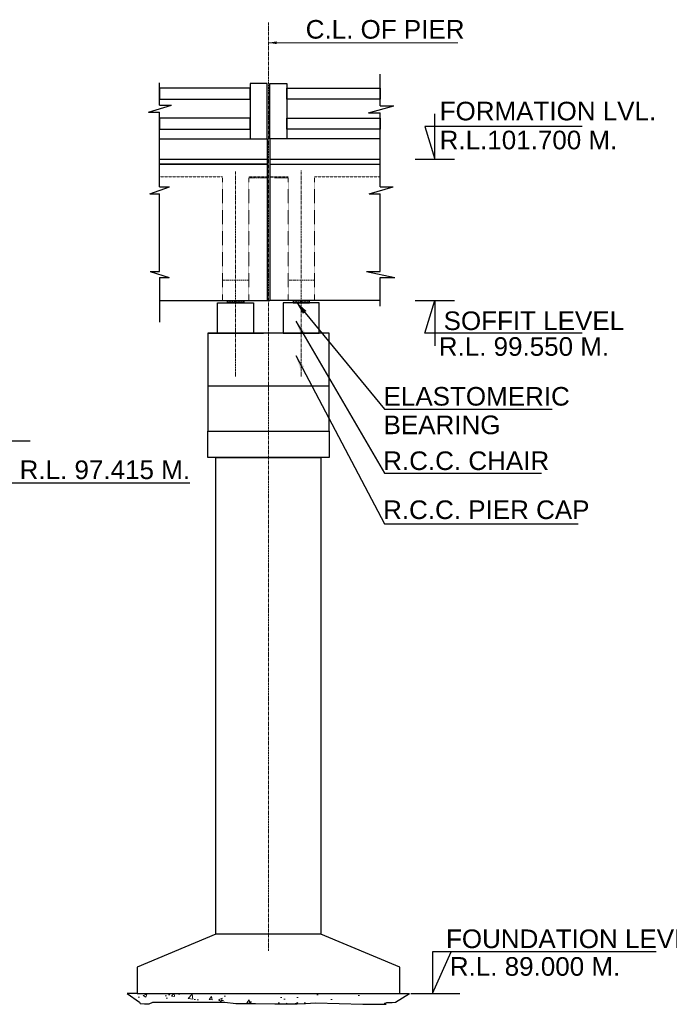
# Model space of a CAD drawing. Header units: inches. Extents: x 4599583 to 15517275, y 2817812 to 28133222499.
# Tile 73 of 95: x 5072670 to 5112253, y 28133093376 to 28133153334. Entities that reach past the tile are written whole.
import ezdxf

# ---------------------------------------------------------------- set-up
doc = ezdxf.new("R2010")
doc.units = ezdxf.units.IN
doc.header["$MEASUREMENT"] = 0
doc.linetypes.add('CENTER', pattern=[2, 1.25, -0.25, 0.25, -0.25])
doc.linetypes.add('HIDDEN', pattern=[0.375, 0.25, -0.125])
for name, color, linetype, lineweight in [('CEN', 3, 'CENTER', 13), ('HATCH', 6, 'Continuous', 9), ('PITCH', 8, 'Continuous', 5), ('STR', 7, 'Continuous', 25), ('SYM', 8, 'Continuous', 5)]:
    doc.layers.add(name, color=color, linetype=linetype, lineweight=lineweight)
for name, color, linetype in [('CENTER', 3, 'CENTER'), ('CHNGE', 31, 'Continuous'), ('text', 7, 'Continuous')]:
    doc.layers.add(name, color=color, linetype=linetype)
doc.layers.add('dim', color=7, linetype='Continuous', plot=False)
doc.styles.add('L', font='arial.ttf')
doc.styles.add('ROMANS', font='arial.ttf')
doc.dimstyles.new('ISO-25', dxfattribs={"dimtxt": 850, "dimasz": 850, "dimexe": 200, "dimexo": 600, "dimgap": 200, "dimtad": 1, "dimdec": 0, "dimtxsty": 'ROMANS', "dimcen": 50, "dimclrd": 4, "dimclre": 4, "dimclrt": 6, "dimadec": 0, "dimazin": 0, "dimtfac": 1, "dimtdec": 0, "dimtmove": 0, "dimatfit": 3, "dimfxl": 1, "dimarcsym": 0})
doc.dimstyles.new('ROMANS', dxfattribs={"dimtxt": 1000, "dimasz": 850, "dimexe": 100, "dimexo": 100, "dimgap": 25, "dimtad": 1, "dimdec": 0, "dimzin": 9, "dimdsep": 46, "dimtxsty": 'ROMANS', "dimcen": 325, "dimclrd": 4, "dimclre": 4, "dimclrt": 6, "dimadec": 0, "dimazin": 0, "dimtfac": 1, "dimtdec": 0, "dimtmove": 0, "dimatfit": 3, "dimfxl": 1, "dimtolj": 1, "dimtzin": 9, "dimarcsym": 0})
pattern_1 = [(360, (4576571.87, 28132123600.73), (8e-14, 109.9989), [79.9992, -29.9997]), (90, (4576571.87, 28132123600.73), (-109.9989, 9e-14), [79.9992, -29.9997])]
pattern_2 = [(180, (5599076.55, 28132123600.73), (8e-14, 109.9989), [79.9992, -29.9997]), (90, (5599076.55, 28132123600.73), (109.9989, -7e-14), [79.9992, -29.9997])]
pattern_3 = [(50, (3311707, 28133876300.4), (2295.2073, -200.8046), [239.9974, -2639.971]), (355, (3311707, 28133876300.4), (-443.9994, 2406.9884), [191.998, -2111.9768]), (100.4514, (3311898.3, 28133876283.7), (1851.2097, 2206.1823), [203.9664, -2243.63]), (46.1842, (3311707, 28133876940.4), (3415.1338, -529.655), [359.996, -3959.9564]), (96.6356, (3311991.6, 28133876896.3), (2990.888, 3117.143), [305.9496, -3365.4446]), (351.1842, (3311707, 28133876940.4), (2990.8853, 3117.145), [287.997, -3167.965]), (21, (3312027, 28133876780.4), (1910.0816, -1288.3663), [239.9974, -2639.971]), (326, (3312027, 28133876780.4), (778.6005, 2320.4546), [191.998, -2111.9768]), (71.4514, (3312186.2, 28133876673), (2688.6828, 1032.0862), [203.9664, -2243.63]), (37.5, (3311707, 28133876300.45), (38.9111, 1065.2486), [0, -2086.37705, 0, -2143.9764, 0, -2119.9767]), (7.5, (3311707, 28133876300.4), (841.81326, 1262.1036), [0, -1222.38655, 0, -2038.3776, 0, -807.9911]), (327.5, (3310993.4, 28133876300.45), (1708.213, -72.1748), [0, -799.9912, 0, -2495.9725, 0, -3311.9636]), (317.5, (3310673.4, 28133876300.4), (1866.1752, 320.3324), [0, -1039.9886, 0, -1657.5818, 0, -2351.9741])]

msp = doc.modelspace()

# ---------------------------------------------------------------- hatches: boundary and pattern name
at = {"layer": 'HATCH', "ltscale": 200}
h = msp.add_hatch(dxfattribs=at)
h.set_pattern_fill('AR-CONC', color=256, scale=319.99648, style=0)
h.set_pattern_definition(pattern_3)
h.paths.add_polyline_path([(5095824.122, 28133094038.346), (5087824.21, 28133094038.346), (5087824.21, 28133093413.053), (5088213.341, 28133093403.796), (5089572.408, 28133093403.796), (5090087.702, 28133093431.509), (5090697.895, 28133093459.221), (5093578.176, 28133093376.083), (5095010.25, 28133093376.083), (5094890.212, 28133093431.509), (5095044.586, 28133093488.93), (5095375.389, 28133093493.316), (5095558.926, 28133093504.604)])
h.paths.add_polyline_path([(5087824.21, 28133094038.346), (5079824.298, 28133094038.346), (5079973.029, 28133093499.884), (5080014.153, 28133093431.509), (5080282.835, 28133093403.796), (5080551.518, 28133093403.796), (5080790.247, 28133093514.646), (5085174.064, 28133093514.646), (5085839.73, 28133093431.509), (5087048.425, 28133093431.509), (5087824.21, 28133093413.053)])
h = msp.add_hatch(dxfattribs=at)
h.set_pattern_fill('AR-CONC', color=256, scale=319.99648, style=0)
h.set_pattern_definition(pattern_3)
h.paths.add_polyline_path([(5095824.122, 28133094038.346), (5087824.21, 28133094038.346), (5087824.21, 28133093413.053), (5088213.341, 28133093403.796), (5089572.408, 28133093403.796), (5090087.702, 28133093431.509), (5090697.895, 28133093459.221), (5093578.176, 28133093376.083), (5095010.25, 28133093376.083), (5094890.212, 28133093431.509), (5095044.586, 28133093488.93), (5095375.389, 28133093493.316), (5095558.926, 28133093504.604)])
h.paths.add_polyline_path([(5087824.21, 28133094038.346), (5079824.298, 28133094038.346), (5079973.029, 28133093499.884), (5080014.153, 28133093431.509), (5080282.835, 28133093403.796), (5080551.518, 28133093403.796), (5080790.247, 28133093514.646), (5085174.064, 28133093514.646), (5085839.73, 28133093431.509), (5087048.425, 28133093431.509), (5087824.21, 28133093413.053)])
h = msp.add_hatch(dxfattribs=at)
h.set_pattern_fill('AR-CONC', color=256, scale=319.99648, style=0)
h.set_pattern_definition(pattern_3)
h.paths.add_polyline_path([(5095824.122, 28133094038.346), (5087824.21, 28133094038.346), (5087824.21, 28133093413.053), (5088213.341, 28133093403.796), (5089572.408, 28133093403.796), (5090087.702, 28133093431.509), (5090697.895, 28133093459.221), (5093578.176, 28133093376.083), (5095010.25, 28133093376.083), (5094890.212, 28133093431.509), (5095044.586, 28133093488.93), (5095375.389, 28133093493.316), (5095558.926, 28133093504.604)])
h.paths.add_polyline_path([(5087824.21, 28133094038.346), (5079824.298, 28133094038.346), (5079973.029, 28133093499.884), (5080014.153, 28133093431.509), (5080282.835, 28133093403.796), (5080551.518, 28133093403.796), (5080790.247, 28133093514.646), (5085174.064, 28133093514.646), (5085839.73, 28133093431.509), (5087048.425, 28133093431.509), (5087824.21, 28133093413.053)])
at = {"layer": 'PITCH'}
h = msp.add_hatch(dxfattribs=at)
h.set_pattern_fill('ANGLE', color=256, scale=399.996, style=0)
h.set_pattern_definition(pattern_1)
h.paths.add_polyline_path([(5085324.235, 28133136238.41), (5086324.225, 28133136238.41), (5086324.225, 28133136082.412), (5085324.235, 28133136082.412)])
h = msp.add_hatch(dxfattribs=at)
h.set_pattern_fill('ANGLE', color=256, scale=399.996, style=0)
h.set_pattern_definition(pattern_1)
h.paths.add_polyline_path([(5085324.235, 28133136238.41), (5086324.225, 28133136238.41), (5086324.225, 28133136082.412), (5085324.235, 28133136082.412)])
h = msp.add_hatch(dxfattribs=at)
h.set_pattern_fill('ANGLE', color=256, scale=399.996, style=0)
h.set_pattern_definition(pattern_1)
h.paths.add_polyline_path([(5085324.235, 28133136238.41), (5086324.225, 28133136238.41), (5086324.225, 28133136082.412), (5085324.235, 28133136082.412)])
h = msp.add_hatch(dxfattribs=at)
h.set_pattern_fill('ANGLE', color=256, scale=399.996, style=0)
h.set_pattern_definition(pattern_2)
h.paths.add_polyline_path([(5090324.185, 28133136238.41), (5089324.195, 28133136238.41), (5089324.195, 28133136082.412), (5090324.185, 28133136082.412)])
h = msp.add_hatch(dxfattribs=at)
h.set_pattern_fill('ANGLE', color=256, scale=399.996, style=0)
h.set_pattern_definition(pattern_2)
h.paths.add_polyline_path([(5090324.185, 28133136238.41), (5089324.195, 28133136238.41), (5089324.195, 28133136082.412), (5090324.185, 28133136082.412)])
h = msp.add_hatch(dxfattribs=at)
h.set_pattern_fill('ANGLE', color=256, scale=399.996, style=0)
h.set_pattern_definition(pattern_2)
h.paths.add_polyline_path([(5090324.185, 28133136238.41), (5089324.195, 28133136238.41), (5089324.195, 28133136082.412), (5090324.185, 28133136082.412)])

# ---------------------------------------------------------------- linework, layer by layer
for p, q in [((5094628.565, 28133148096.987), (5094628.565, 28133150014.423)), ((5094628.565, 28133148096.987), (5094628.565, 28133150014.423)), ((5094628.565, 28133148096.987), (5094628.565, 28133150014.423)), ((5081191.201, 28133148130.69), (5081191.201, 28133149478.734)), ((5081191.201, 28133148130.69), (5081191.201, 28133149478.734)), ((5081191.201, 28133148130.69), (5081191.201, 28133149478.734)), ((5080512.963, 28133147700.07), (5081930.234, 28133148130.69)), ((5080512.963, 28133147700.07), (5081930.234, 28133148130.69)), ((5080512.963, 28133147700.07), (5081930.234, 28133148130.69)), ((5081191.201, 28133148130.69), (5081930.234, 28133148130.69)), ((5081191.201, 28133148130.69), (5081930.234, 28133148130.69)), ((5081191.201, 28133148130.69), (5081930.234, 28133148130.69)), ((5093915.391, 28133147666.366), (5095463.294, 28133148096.987)), ((5093915.391, 28133147666.366), (5095463.294, 28133148096.987)), ((5093915.391, 28133147666.366), (5095463.294, 28133148096.987)), ((5094628.565, 28133148096.987), (5095463.294, 28133148096.987)), ((5094628.565, 28133148096.987), (5095463.294, 28133148096.987)), ((5094628.565, 28133148096.987), (5095463.294, 28133148096.987)), ((5080512.963, 28133147700.07), (5081191.201, 28133147700.07)), ((5080512.963, 28133147700.07), (5081191.201, 28133147700.07)), ((5080512.963, 28133147700.07), (5081191.201, 28133147700.07)), ((5081191.201, 28133143157.375), (5081191.201, 28133147700.07)), ((5081191.201, 28133143157.375), (5081191.201, 28133147700.07)), ((5081191.201, 28133143157.375), (5081191.201, 28133147700.07)), ((5093915.391, 28133147666.366), (5094628.565, 28133147666.366)), ((5093915.391, 28133147666.366), (5094628.565, 28133147666.366)), ((5093915.391, 28133147666.366), (5094628.565, 28133147666.366)), ((5094628.565, 28133143157.375), (5094628.565, 28133147666.366)), ((5094628.565, 28133143157.375), (5094628.565, 28133147666.366)), ((5094628.565, 28133143157.375), (5094628.565, 28133147666.366)), ((5080603.819, 28133142726.755), (5081802.505, 28133143157.375)), ((5080603.819, 28133142726.755), (5081802.505, 28133143157.375)), ((5080603.819, 28133142726.755), (5081802.505, 28133143157.375)), ((5081191.201, 28133143157.375), (5081802.505, 28133143157.375)), ((5081191.201, 28133143157.375), (5081802.505, 28133143157.375)), ((5081191.201, 28133143157.375), (5081802.505, 28133143157.375)), ((5093963.608, 28133142726.755), (5095428.945, 28133143157.375)), ((5093963.608, 28133142726.755), (5095428.945, 28133143157.375)), ((5093963.608, 28133142726.755), (5095428.945, 28133143157.375)), ((5094628.565, 28133143157.375), (5095428.945, 28133143157.375)), ((5094628.565, 28133143157.375), (5095428.945, 28133143157.375)), ((5094628.565, 28133143157.375), (5095428.945, 28133143157.375)), ((5080603.819, 28133142726.755), (5081191.201, 28133142726.755)), ((5080603.819, 28133142726.755), (5081191.201, 28133142726.755)), ((5080603.819, 28133142726.755), (5081191.201, 28133142726.755)), ((5081191.201, 28133138008.369), (5081191.201, 28133142726.755)), ((5081191.201, 28133138008.369), (5081191.201, 28133142726.755)), ((5081191.201, 28133138008.369), (5081191.201, 28133142726.755)), ((5093963.608, 28133142726.755), (5094628.565, 28133142726.755)), ((5093963.608, 28133142726.755), (5094628.565, 28133142726.755)), ((5093963.608, 28133142726.755), (5094628.565, 28133142726.755)), ((5094628.565, 28133138008.369), (5094628.565, 28133142726.755)), ((5094628.565, 28133138008.369), (5094628.565, 28133142726.755)), ((5094628.565, 28133138008.369), (5094628.565, 28133142726.755)), ((5080622.384, 28133138008.369), (5081786.211, 28133137638.997)), ((5080622.384, 28133138008.369), (5081191.201, 28133138008.369)), ((5080622.384, 28133138008.369), (5081786.211, 28133137638.997)), ((5080622.384, 28133138008.369), (5081191.201, 28133138008.369)), ((5080622.384, 28133138008.369), (5081786.211, 28133137638.997)), ((5080622.384, 28133138008.369), (5081191.201, 28133138008.369)), ((5081191.201, 28133137638.997), (5081786.211, 28133137638.997)), ((5081191.201, 28133137638.997), (5081191.201, 28133134917.785)), ((5081191.201, 28133137638.997), (5081786.211, 28133137638.997)), ((5081191.201, 28133137638.997), (5081191.201, 28133134917.785)), ((5081191.201, 28133137638.997), (5081786.211, 28133137638.997)), ((5081191.201, 28133137638.997), (5081191.201, 28133134917.785)), ((5093806.07, 28133138008.369), (5094628.565, 28133138008.369)), ((5093806.07, 28133138008.369), (5095520.326, 28133137638.997)), ((5093806.07, 28133138008.369), (5094628.565, 28133138008.369)), ((5093806.07, 28133138008.369), (5095520.326, 28133137638.997)), ((5093806.07, 28133138008.369), (5094628.565, 28133138008.369)), ((5093806.07, 28133138008.369), (5095520.326, 28133137638.997)), ((5094628.565, 28133137638.997), (5095520.326, 28133137638.997)), ((5094628.565, 28133135898.862), (5094628.565, 28133137638.997)), ((5094628.565, 28133137638.997), (5095520.326, 28133137638.997)), ((5094628.565, 28133135898.862), (5094628.565, 28133137638.997)), ((5094628.565, 28133137638.997), (5095520.326, 28133137638.997)), ((5094628.565, 28133135898.862), (5094628.565, 28133137638.997))]:
    msp.add_line(p, q)
at = {"color": 7, "lineweight": 25, "ltscale": 0.5}
for p, q in [((5081191.201, 28133144838.346), (5087744.21, 28133144838.346)), ((5081191.201, 28133144838.346), (5087744.21, 28133144838.346)), ((5081191.201, 28133144838.346), (5087744.21, 28133144838.346)), ((5087904.209, 28133144838.346), (5094628.565, 28133144838.346)), ((5087904.209, 28133144838.346), (5094628.565, 28133144838.346)), ((5087904.209, 28133144838.346), (5094628.565, 28133144838.346)), ((5081191.201, 28133144538.349), (5087744.21, 28133144538.349)), ((5087744.21, 28133144538.349), (5081191.201, 28133144538.349)), ((5081191.201, 28133144538.349), (5087744.21, 28133144538.349)), ((5087744.21, 28133144538.349), (5081191.201, 28133144538.349)), ((5081191.201, 28133144538.349), (5087744.21, 28133144538.349)), ((5087744.21, 28133144538.349), (5081191.201, 28133144538.349)), ((5087904.209, 28133144538.349), (5094628.565, 28133144538.349)), ((5087904.209, 28133144538.349), (5094628.565, 28133144538.349)), ((5087904.209, 28133144538.349), (5094628.565, 28133144538.349)), ((5084124.247, 28133134238.43), (5087524.213, 28133134238.43)), ((5084124.247, 28133134238.43), (5087524.213, 28133134238.43)), ((5084124.247, 28133134238.43), (5087524.213, 28133134238.43))]:
    msp.add_line(p, q, dxfattribs=at)
for points in [[(5084724.241, 28133136082.412), (5086924.219, 28133136082.412), (5086924.219, 28133134238.43), (5084724.241, 28133134238.43)], [(5084724.241, 28133136082.412), (5086924.219, 28133136082.412), (5086924.219, 28133134238.43), (5084724.241, 28133134238.43)], [(5084724.241, 28133136082.412), (5086924.219, 28133136082.412), (5086924.219, 28133134238.43), (5084724.241, 28133134238.43)], [(5085324.235, 28133136238.41), (5086324.225, 28133136238.41), (5086324.225, 28133136082.412), (5085324.235, 28133136082.412)], [(5085324.235, 28133136238.41), (5086324.225, 28133136238.41), (5086324.225, 28133136082.412), (5085324.235, 28133136082.412)], [(5085324.235, 28133136238.41), (5086324.225, 28133136238.41), (5086324.225, 28133136082.412), (5085324.235, 28133136082.412)], [(5090924.179, 28133136082.412), (5088724.201, 28133136082.412), (5088724.201, 28133134238.43), (5090924.179, 28133134238.43)], [(5090924.179, 28133136082.412), (5088724.201, 28133136082.412), (5088724.201, 28133134238.43), (5090924.179, 28133134238.43)], [(5090924.179, 28133136082.412), (5088724.201, 28133136082.412), (5088724.201, 28133134238.43), (5090924.179, 28133134238.43)], [(5090324.185, 28133136238.41), (5089324.195, 28133136238.41), (5089324.195, 28133136082.412), (5090324.185, 28133136082.412)], [(5090324.185, 28133136238.41), (5089324.195, 28133136238.41), (5089324.195, 28133136082.412), (5090324.185, 28133136082.412)], [(5090324.185, 28133136238.41), (5089324.195, 28133136238.41), (5089324.195, 28133136082.412), (5090324.185, 28133136082.412)]]:
    msp.add_lwpolyline(points, close=True, dxfattribs=at)
at = {"layer": 'CEN', "ltscale": 150}
for p, q in [((5087824.21, 28133153171.058), (5087824.21, 28133096637.115)), ((5087824.21, 28133153171.058), (5087824.21, 28133096637.115)), ((5087824.21, 28133153171.058), (5087824.21, 28133096637.115)), ((5085824.23, 28133131611.953), (5085824.23, 28133144110.671)), ((5085824.23, 28133131611.953), (5085824.23, 28133144110.671)), ((5085824.23, 28133131611.953), (5085824.23, 28133144110.671)), ((5089824.19, 28133131611.953), (5089824.19, 28133144142.994)), ((5089824.19, 28133131611.953), (5089824.19, 28133144142.994)), ((5089824.19, 28133131611.953), (5089824.19, 28133144142.994))]:
    msp.add_line(p, q, dxfattribs=at)
at = {"layer": 'CENTER', "color": 1, "linetype": 'Continuous'}
msp.add_line((5087744.21, 28133136238.41), (5087904.209, 28133136238.41), dxfattribs=at)
msp.add_line((5087744.21, 28133136238.41), (5087904.209, 28133136238.41), dxfattribs=at)
msp.add_line((5087744.21, 28133136238.41), (5087904.209, 28133136238.41), dxfattribs=at)
at = {"layer": 'CHNGE'}
for p, q in [((5087744.21, 28133146075.134), (5087744.21, 28133136238.41)), ((5087744.21, 28133146075.134), (5087744.21, 28133136238.41)), ((5087744.21, 28133146075.134), (5087744.21, 28133136238.41)), ((5087904.209, 28133146075.134), (5087904.209, 28133136238.41)), ((5087904.209, 28133146075.134), (5087904.209, 28133136238.41)), ((5087904.209, 28133146075.134), (5087904.209, 28133136238.41)), ((5081191.201, 28133136238.41), (5087744.21, 28133136238.41)), ((5081191.201, 28133136238.41), (5087744.21, 28133136238.41)), ((5081191.201, 28133136238.41), (5087744.21, 28133136238.41)), ((5094628.565, 28133136238.41), (5087904.209, 28133136238.41)), ((5094628.565, 28133136238.41), (5087904.209, 28133136238.41)), ((5094628.565, 28133136238.41), (5087904.209, 28133136238.41))]:
    msp.add_line(p, q, dxfattribs=at)
at = {"layer": 'STR'}
for p, q in [((5081183.201, 28133146075.134), (5087744.21, 28133146075.134)), ((5081183.201, 28133146075.134), (5087744.21, 28133146075.134)), ((5081183.201, 28133146075.134), (5087744.21, 28133146075.134)), ((5094628.565, 28133146075.134), (5087912.209, 28133146075.134)), ((5094628.565, 28133146075.134), (5087912.209, 28133146075.134)), ((5094628.565, 28133146075.134), (5087912.209, 28133146075.134)), ((5084124.247, 28133131038.462), (5091524.173, 28133131038.462)), ((5084124.247, 28133131038.462), (5091524.173, 28133131038.462)), ((5084124.247, 28133131038.462), (5091524.173, 28133131038.462)), ((5079824.298, 28133094038.346), (5079224.304, 28133094038.346)), ((5079824.298, 28133094038.346), (5079224.304, 28133094038.346)), ((5079824.298, 28133094038.346), (5079224.304, 28133094038.346)), ((5095824.122, 28133094038.346), (5096424.115, 28133094038.346)), ((5095824.122, 28133094038.346), (5096424.115, 28133094038.346)), ((5095824.122, 28133094038.346), (5096424.115, 28133094038.346))]:
    msp.add_line(p, q, dxfattribs=at)
for points in [[(5086704.221, 28133149155.103), (5081191.201, 28133149155.103), (5081191.201, 28133148495.11), (5086704.221, 28133148495.11)], [(5086704.221, 28133149155.103), (5081191.201, 28133149155.103), (5081191.201, 28133148495.11), (5086704.221, 28133148495.11)], [(5086704.221, 28133149155.103), (5081191.201, 28133149155.103), (5081191.201, 28133148495.11), (5086704.221, 28133148495.11)], [(5087744.21, 28133149455.1), (5086704.221, 28133149455.1), (5086704.221, 28133146075.134), (5087744.21, 28133146075.134)], [(5087744.21, 28133149455.1), (5086704.221, 28133149455.1), (5086704.221, 28133146075.134), (5087744.21, 28133146075.134)], [(5087744.21, 28133149455.1), (5086704.221, 28133149455.1), (5086704.221, 28133146075.134), (5087744.21, 28133146075.134)], [(5087904.209, 28133149455.1), (5088944.198, 28133149455.1), (5088944.198, 28133146075.134), (5087904.209, 28133146075.134)], [(5087904.209, 28133149455.1), (5088944.198, 28133149455.1), (5088944.198, 28133146075.134), (5087904.209, 28133146075.134)], [(5087904.209, 28133149455.1), (5088944.198, 28133149455.1), (5088944.198, 28133146075.134), (5087904.209, 28133146075.134)], [(5088944.198, 28133149155.103), (5094628.565, 28133149155.103), (5094628.565, 28133148495.11), (5088944.198, 28133148495.11)], [(5088944.198, 28133149155.103), (5094628.565, 28133149155.103), (5094628.565, 28133148495.11), (5088944.198, 28133148495.11)], [(5088944.198, 28133149155.103), (5094628.565, 28133149155.103), (5094628.565, 28133148495.11), (5088944.198, 28133148495.11)], [(5086704.221, 28133147335.121), (5081191.201, 28133147335.121), (5081191.201, 28133146675.128), (5086704.221, 28133146675.128)], [(5086704.221, 28133147335.121), (5081191.201, 28133147335.121), (5081191.201, 28133146675.128), (5086704.221, 28133146675.128)], [(5086704.221, 28133147335.121), (5081191.201, 28133147335.121), (5081191.201, 28133146675.128), (5086704.221, 28133146675.128)], [(5088944.198, 28133147335.121), (5094628.565, 28133147335.121), (5094628.565, 28133146675.128), (5088944.198, 28133146675.128)], [(5088944.198, 28133147335.121), (5094628.565, 28133147335.121), (5094628.565, 28133146675.128), (5088944.198, 28133146675.128)], [(5088944.198, 28133147335.121), (5094628.565, 28133147335.121), (5094628.565, 28133146675.128), (5088944.198, 28133146675.128)], [(5084124.247, 28133128268.314), (5091524.173, 28133128268.314), (5091524.173, 28133126668.33), (5084124.247, 28133126668.33)], [(5084124.247, 28133128268.314), (5091524.173, 28133128268.314), (5091524.173, 28133126668.33), (5084124.247, 28133126668.33)], [(5084124.247, 28133128268.314), (5091524.173, 28133128268.314), (5091524.173, 28133126668.33), (5084124.247, 28133126668.33)], [(5084624.242, 28133126668.33), (5091024.178, 28133126668.33), (5091024.178, 28133097638.307), (5084624.242, 28133097638.307)], [(5084624.242, 28133126668.33), (5091024.178, 28133126668.33), (5091024.178, 28133097638.307), (5084624.242, 28133097638.307)], [(5084624.242, 28133126668.33), (5091024.178, 28133126668.33), (5091024.178, 28133097638.307), (5084624.242, 28133097638.307)]]:
    msp.add_lwpolyline(points, close=True, dxfattribs=at)
for points in [[(5091524.173, 28133134238.43), (5084124.247, 28133134238.43), (5084124.247, 28133132438.448), (5084124.247, 28133128268.314), (5091524.173, 28133128268.314), (5091524.173, 28133132438.448), (5091524.173, 28133134238.43)], [(5091524.173, 28133134238.43), (5084124.247, 28133134238.43), (5084124.247, 28133132438.448), (5084124.247, 28133128268.314), (5091524.173, 28133128268.314), (5091524.173, 28133132438.448), (5091524.173, 28133134238.43)], [(5091524.173, 28133134238.43), (5084124.247, 28133134238.43), (5084124.247, 28133132438.448), (5084124.247, 28133128268.314), (5091524.173, 28133128268.314), (5091524.173, 28133132438.448), (5091524.173, 28133134238.43)], [(5084624.245, 28133097638.307), (5079824.298, 28133095638.329), (5079824.298, 28133094038.346), (5095824.122, 28133094038.346), (5095824.122, 28133095638.329), (5091024.174, 28133097638.307), (5084624.245, 28133097638.307)], [(5084624.245, 28133097638.307), (5079824.298, 28133095638.329), (5079824.298, 28133094038.346), (5095824.122, 28133094038.346), (5095824.122, 28133095638.329), (5091024.174, 28133097638.307), (5084624.245, 28133097638.307)], [(5084624.245, 28133097638.307), (5079824.298, 28133095638.329), (5079824.298, 28133094038.346), (5095824.122, 28133094038.346), (5095824.122, 28133095638.329), (5091024.174, 28133097638.307), (5084624.245, 28133097638.307)], [(5079224.304, 28133094038.346), (5079973.029, 28133093499.884), (5080014.153, 28133093431.509), (5080014.153, 28133093431.509), (5080282.835, 28133093403.796), (5080551.518, 28133093403.796), (5080790.247, 28133093514.646), (5085174.064, 28133093514.646), (5085839.73, 28133093431.509), (5087048.425, 28133093431.509), (5088213.341, 28133093403.796), (5089572.408, 28133093403.796), (5090087.702, 28133093431.509), (5090697.895, 28133093459.221), (5093578.176, 28133093376.083), (5095010.25, 28133093376.083), (5095010.25, 28133093376.083), (5095010.25, 28133093376.083), (5095010.25, 28133093376.083), (5094890.212, 28133093431.509), (5095044.586, 28133093488.93), (5095375.389, 28133093493.316), (5095558.926, 28133093504.604), (5096424.115, 28133094038.346)], [(5079224.304, 28133094038.346), (5079973.029, 28133093499.884), (5080014.153, 28133093431.509), (5080014.153, 28133093431.509), (5080282.835, 28133093403.796), (5080551.518, 28133093403.796), (5080790.247, 28133093514.646), (5085174.064, 28133093514.646), (5085839.73, 28133093431.509), (5087048.425, 28133093431.509), (5088213.341, 28133093403.796), (5089572.408, 28133093403.796), (5090087.702, 28133093431.509), (5090697.895, 28133093459.221), (5093578.176, 28133093376.083), (5095010.25, 28133093376.083), (5095010.25, 28133093376.083), (5095010.25, 28133093376.083), (5095010.25, 28133093376.083), (5094890.212, 28133093431.509), (5095044.586, 28133093488.93), (5095375.389, 28133093493.316), (5095558.926, 28133093504.604), (5096424.115, 28133094038.346)], [(5079224.304, 28133094038.346), (5079973.029, 28133093499.884), (5080014.153, 28133093431.509), (5080014.153, 28133093431.509), (5080282.835, 28133093403.796), (5080551.518, 28133093403.796), (5080790.247, 28133093514.646), (5085174.064, 28133093514.646), (5085839.73, 28133093431.509), (5087048.425, 28133093431.509), (5088213.341, 28133093403.796), (5089572.408, 28133093403.796), (5090087.702, 28133093431.509), (5090697.895, 28133093459.221), (5093578.176, 28133093376.083), (5095010.25, 28133093376.083), (5095010.25, 28133093376.083), (5095010.25, 28133093376.083), (5095010.25, 28133093376.083), (5094890.212, 28133093431.509), (5095044.586, 28133093488.93), (5095375.389, 28133093493.316), (5095558.926, 28133093504.604), (5096424.115, 28133094038.346)]]:
    msp.add_lwpolyline(points, dxfattribs=at)
at = {"layer": 'SYM', "linetype": 'HIDDEN', "ltscale": 50}
for p, q in [((5085024.238, 28133143755.157), (5081191.201, 28133143755.157)), ((5085024.238, 28133143755.157), (5081191.201, 28133143755.157)), ((5085024.238, 28133143755.157), (5081191.201, 28133143755.157)), ((5087744.21, 28133143755.157), (5086624.222, 28133143755.157)), ((5087744.21, 28133143755.157), (5086624.222, 28133143755.157)), ((5087744.21, 28133143755.157), (5086624.222, 28133143755.157)), ((5089024.198, 28133143755.158), (5087904.209, 28133143755.158)), ((5089024.198, 28133143755.158), (5087904.209, 28133143755.158)), ((5089024.198, 28133143755.158), (5087904.209, 28133143755.158)), ((5094628.565, 28133143755.158), (5090624.182, 28133143755.158)), ((5094628.565, 28133143755.158), (5090624.182, 28133143755.158)), ((5094628.565, 28133143755.158), (5090624.182, 28133143755.158))]:
    msp.add_line(p, q, dxfattribs=at)
at = {"layer": 'SYM', "linetype": 'HIDDEN', "ltscale": 55}
for p, q in [((5085024.238, 28133136238.411), (5085024.238, 28133143699.157)), ((5085024.238, 28133136238.411), (5085024.238, 28133143699.157)), ((5085024.238, 28133136238.411), (5085024.238, 28133143699.157)), ((5087744.21, 28133143699.157), (5086624.222, 28133143699.158)), ((5087744.21, 28133143699.157), (5086624.222, 28133143699.158)), ((5087744.21, 28133143699.157), (5086624.222, 28133143699.158)), ((5086624.222, 28133136238.411), (5086624.222, 28133143699.157)), ((5086624.222, 28133136238.411), (5086624.222, 28133143699.157)), ((5086624.222, 28133136238.411), (5086624.222, 28133143699.157)), ((5087904.209, 28133143699.158), (5089024.198, 28133143699.158)), ((5087904.209, 28133143699.158), (5089024.198, 28133143699.158)), ((5087904.209, 28133143699.158), (5089024.198, 28133143699.158)), ((5089024.198, 28133136238.412), (5089024.198, 28133143699.158)), ((5089024.198, 28133136238.412), (5089024.198, 28133143699.158)), ((5089024.198, 28133136238.412), (5089024.198, 28133143699.158)), ((5090624.182, 28133136238.412), (5090624.182, 28133143699.158)), ((5090624.182, 28133136238.412), (5090624.182, 28133143699.158)), ((5090624.182, 28133136238.412), (5090624.182, 28133143699.158))]:
    msp.add_line(p, q, dxfattribs=at)
at = {"layer": 'SYM', "linetype": 'HIDDEN', "ltscale": 300}
for p, q in [((5086624.222, 28133143699.157), (5087744.21, 28133143699.157)), ((5086624.222, 28133143699.157), (5087744.21, 28133143699.157)), ((5086624.222, 28133143699.157), (5087744.21, 28133143699.157)), ((5085024.238, 28133137468.222), (5086624.222, 28133137468.222)), ((5085024.238, 28133137468.222), (5086624.222, 28133137468.222)), ((5085024.238, 28133137468.222), (5086624.222, 28133137468.222)), ((5090624.182, 28133137468.222), (5089024.198, 28133137468.222)), ((5090624.182, 28133137468.222), (5089024.198, 28133137468.222)), ((5090624.182, 28133137468.222), (5089024.198, 28133137468.222))]:
    msp.add_line(p, q, dxfattribs=at)
at = {"layer": 'text'}
for p, q in [((5096765.726, 28133144838.346), (5099158.033, 28133144838.346)), ((5096765.726, 28133144838.346), (5099158.033, 28133144838.346)), ((5096765.726, 28133144838.346), (5099158.033, 28133144838.346)), ((5096776.726, 28133144838.346), (5099169.033, 28133144838.346)), ((5096776.726, 28133144838.346), (5099169.033, 28133144838.346)), ((5096776.726, 28133144838.346), (5099169.033, 28133144838.346)), ((5096765.726, 28133136238.347), (5099158.033, 28133136238.347)), ((5096765.726, 28133136238.347), (5099158.033, 28133136238.347)), ((5096765.726, 28133136238.347), (5099158.033, 28133136238.347))]:
    msp.add_line(p, q, dxfattribs=at)
at = {"layer": 'text', "ltscale": 200}
for p, q in [((5071495.191, 28133127698.346), (5073305.38, 28133127698.346)), ((5071495.191, 28133127698.346), (5073305.38, 28133127698.346)), ((5071495.191, 28133127698.346), (5073305.38, 28133127698.346)), ((5083044.38, 28133125108.958), (5072018.88, 28133125108.958)), ((5083044.38, 28133125108.958), (5072018.88, 28133125108.958)), ((5083044.38, 28133125108.958), (5072018.88, 28133125108.958)), ((5097830.425, 28133096570.589), (5097830.425, 28133094038.346)), ((5097830.425, 28133094038.346), (5098951.285, 28133096570.589)), ((5111452.828, 28133096570.589), (5097830.425, 28133096570.589)), ((5097830.425, 28133096570.589), (5097830.425, 28133094038.346)), ((5097830.425, 28133094038.346), (5098951.285, 28133096570.589)), ((5111452.828, 28133096570.589), (5097830.425, 28133096570.589)), ((5097830.425, 28133096570.589), (5097830.425, 28133094038.346)), ((5097830.425, 28133094038.346), (5098951.285, 28133096570.589)), ((5111452.828, 28133096570.589), (5097830.425, 28133096570.589)), ((5096511.849, 28133094038.346), (5099490.484, 28133094038.346)), ((5096511.849, 28133094038.346), (5099490.484, 28133094038.346)), ((5096511.849, 28133094038.346), (5099490.484, 28133094038.346))]:
    msp.add_line(p, q, dxfattribs=at)
at = {"layer": 'text'}
for points in [[(5106947.739, 28133146835.582), (5097346.524, 28133146835.582), (5097961.88, 28133144838.346), (5097961.88, 28133147600.808)], [(5106947.739, 28133146835.582), (5097346.524, 28133146835.582), (5097961.88, 28133144838.346), (5097961.88, 28133147600.808)], [(5106947.739, 28133146835.582), (5097346.524, 28133146835.582), (5097961.88, 28133144838.346), (5097961.88, 28133147600.808)], [(5106947.739, 28133134241.111), (5097346.524, 28133134241.111), (5097961.88, 28133136238.347), (5097961.88, 28133133475.885)], [(5106947.739, 28133134241.111), (5097346.524, 28133134241.111), (5097961.88, 28133136238.347), (5097961.88, 28133133475.885)], [(5106947.739, 28133134241.111), (5097346.524, 28133134241.111), (5097961.88, 28133136238.347), (5097961.88, 28133133475.885)]]:
    msp.add_lwpolyline(points, dxfattribs=at)

# ---------------------------------------------------------------- texts
at = {"layer": 'text', "color": 6, "style": 'ROMANS'}
for s, p in [('C.L. OF PIER', (5090097.501, 28133152180.384)), ('C.L. OF PIER', (5090097.501, 28133152180.384)), ('C.L. OF PIER', (5090097.501, 28133152180.384)), ('FORMATION LVL.', (5098260.871, 28133147202.924)), ('FORMATION LVL.', (5098260.871, 28133147202.924)), ('FORMATION LVL.', (5098260.871, 28133147202.924)), (' R.L.101.700 M.', (5097820.039, 28133145440.552)), (' R.L.101.700 M.', (5097820.039, 28133145440.552)), (' R.L.101.700 M.', (5097820.039, 28133145440.552)), ('SOFFIT LEVEL', (5098500.187, 28133134434.685)), ('SOFFIT LEVEL', (5098500.187, 28133134434.685)), ('SOFFIT LEVEL', (5098500.187, 28133134434.685)), ('R.L. 99.550 M.', (5098203.575, 28133132866.382)), ('R.L. 99.550 M.', (5098203.575, 28133132866.382)), ('R.L. 99.550 M.', (5098203.575, 28133132866.382)), ('ELASTOMERIC ', (5094842.457, 28133129833.944)), ('ELASTOMERIC ', (5094842.457, 28133129833.944)), ('ELASTOMERIC ', (5094842.457, 28133129833.944)), ('BEARING', (5094842.457, 28133128093.962)), ('BEARING', (5094842.457, 28133128093.962)), ('BEARING', (5094842.457, 28133128093.962)), ('R.C.C. CHAIR', (5094819.184, 28133125910.135)), ('R.C.C. CHAIR', (5094819.184, 28133125910.135)), ('R.C.C. CHAIR', (5094819.184, 28133125910.135)), (' R.L. 97.415 M.', (5072226.965, 28133125360.329)), (' R.L. 97.415 M.', (5072226.965, 28133125360.329)), (' R.L. 97.415 M.', (5072226.965, 28133125360.329)), ('R.C.C. PIER CAP', (5094812.264, 28133122925.717)), ('R.C.C. PIER CAP', (5094812.264, 28133122925.717)), ('R.C.C. PIER CAP', (5094812.264, 28133122925.717)), ('FOUNDATION LEVEL', (5098646.506, 28133096799.47)), ('FOUNDATION LEVEL', (5098646.506, 28133096799.47)), ('FOUNDATION LEVEL', (5098646.506, 28133096799.47)), ('R.L. 89.000 M.', (5098879.909, 28133095115.498)), ('R.L. 89.000 M.', (5098879.909, 28133095115.498)), ('R.L. 89.000 M.', (5098879.909, 28133095115.498))]:
    msp.add_text(s, height=1133.322, dxfattribs=at).set_placement(p)

# ---------------------------------------------------------------- leaders
at = {"layer": 'CENTER', "color": 0, "linetype": 'Continuous'}
for points in [[(5089497.613, 28133136166.535), (5094894.852, 28133129609.398), (5105113.659, 28133129609.398)], [(5089497.613, 28133136166.535), (5094894.852, 28133129609.398), (5105113.659, 28133129609.398)], [(5089497.613, 28133136166.535), (5094894.852, 28133129609.398), (5105113.659, 28133129609.398)], [(5089497.613, 28133134974.344), (5094894.852, 28133125724.934), (5104455.952, 28133125724.934)], [(5089497.613, 28133134974.344), (5094894.852, 28133125724.934), (5104455.952, 28133125724.934)], [(5089497.613, 28133134974.344), (5094894.852, 28133125724.934), (5104455.952, 28133125724.934)], [(5089498.117, 28133132876.911), (5094894.852, 28133122627.919), (5106699.272, 28133122627.919)], [(5089498.117, 28133132876.911), (5094894.852, 28133122627.919), (5106699.272, 28133122627.919)], [(5089498.117, 28133132876.911), (5094894.852, 28133122627.919), (5106699.272, 28133122627.919)]]:
    msp.add_leader(points, dimstyle='ROMANS', override={"dimlfac": 0.333333, "dimfxl": 100, "dimfxlon": 1}, dxfattribs=at)
at = {"layer": 'dim', "ltscale": 200}
msp.add_leader([(5087823.591, 28133151929.076), (5099369.595, 28133151929.076)], dimstyle='ISO-25', override={"dimtxt": 260, "dimasz": 500, "dimexe": 50, "dimexo": 180, "dimgap": 60, "dimdec": 0, "dimdsep": 46, "dimtxsty": 'L', "dimcen": 750, "dimclrd": 4, "dimclre": 4, "dimclrt": 2, "dimtdec": 0, "dimlwd": 13, "dimlwe": 13}, dxfattribs=at)
msp.add_leader([(5087823.591, 28133151929.076), (5099369.595, 28133151929.076)], dimstyle='ISO-25', override={"dimtxt": 260, "dimasz": 500, "dimexe": 50, "dimexo": 180, "dimgap": 60, "dimdec": 0, "dimdsep": 46, "dimtxsty": 'L', "dimcen": 750, "dimclrd": 4, "dimclre": 4, "dimclrt": 2, "dimtdec": 0, "dimlwd": 13, "dimlwe": 13}, dxfattribs=at)
msp.add_leader([(5087823.591, 28133151929.076), (5099369.595, 28133151929.076)], dimstyle='ISO-25', override={"dimtxt": 260, "dimasz": 500, "dimexe": 50, "dimexo": 180, "dimgap": 60, "dimdec": 0, "dimdsep": 46, "dimtxsty": 'L', "dimcen": 750, "dimclrd": 4, "dimclre": 4, "dimclrt": 2, "dimtdec": 0, "dimlwd": 13, "dimlwe": 13}, dxfattribs=at)

doc.saveas('drawing.dxf')
